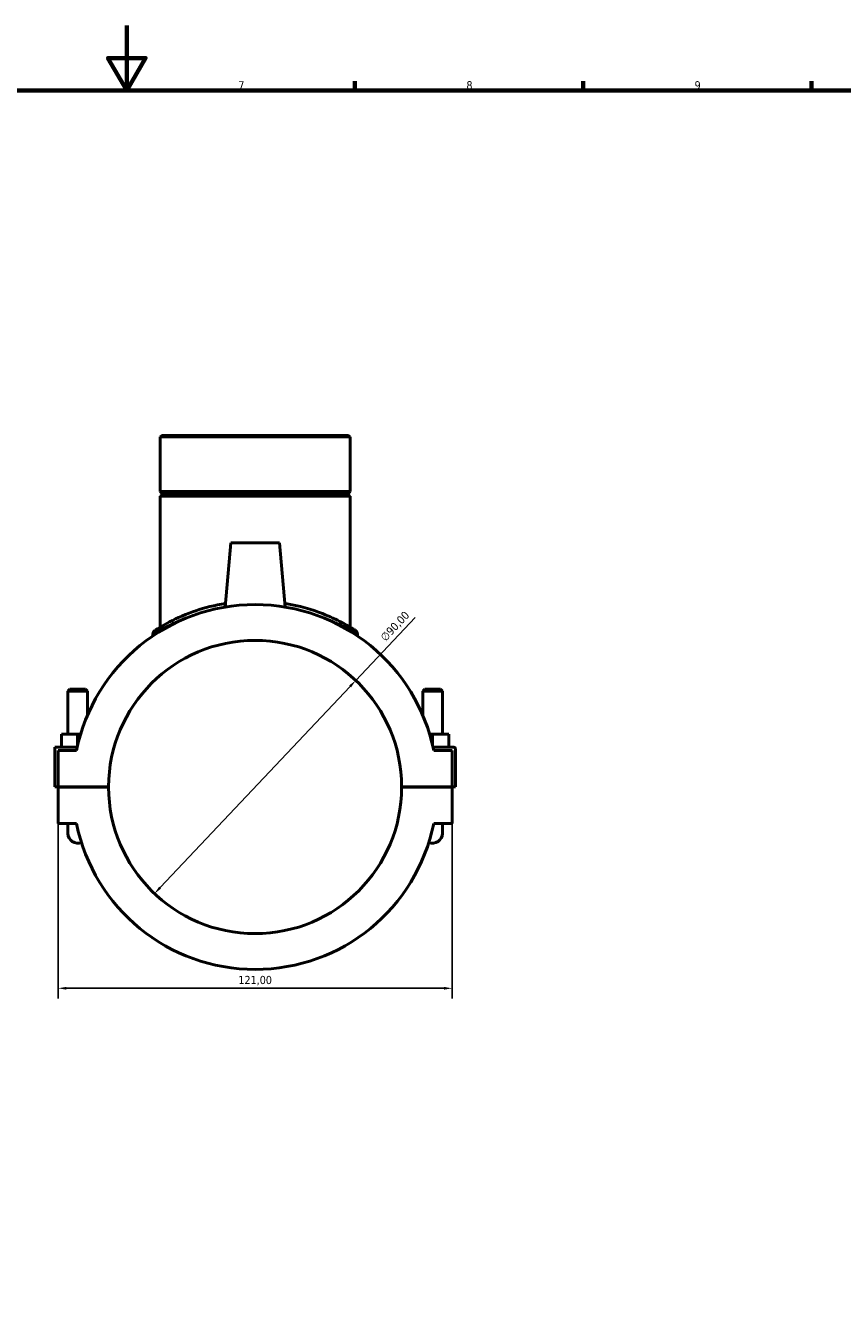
# Model space of a CAD drawing. Header units: millimetres. Extents: x 0 to 1042, y -188 to 1281.
# Tile 5 of 8: x 389 to 640, y 203 to 594. Entities that reach past the tile are written whole.
import ezdxf

# ---------------------------------------------------------------- set-up
doc = ezdxf.new("R2010")
doc.units = ezdxf.units.MM
for name, color, linetype, lineweight in [('Border (ISO)', 7, 'Continuous', 70), ('Dimension (ISO)', 7, 'Continuous', 25), ('Visible (ISO)', 7, 'Continuous', 50), ('Visible Narrow (ISO)', 7, 'Continuous', 35)]:
    doc.layers.add(name, color=color, linetype=linetype, lineweight=lineweight)
doc.styles.add('Note Text (ISO)', font='tahoma.ttf')
doc.dimstyles.new('Default (ISO)', dxfattribs={"dimtxt": 2.5, "dimasz": 2.5, "dimexe": 3.175, "dimexo": 0, "dimgap": 0.762, "dimtad": 1, "dimrnd": 1e-08, "dimzin": 0, "dimtxsty": 'Note Text (ISO)', "dimcen": 0.09, "dimdle": 10, "dimclrd": 256, "dimclre": 256, "dimclrt": 232, "dimazin": 0, "dimtfac": 1.40208, "dimtmove": 0, "dimatfit": 3, "dimfxl": 1, "dimtolj": 1, "dimtzin": 0, "dimlwd": -1, "dimlwe": -1, "dimarcsym": 0})

# ---------------------------------------------------------------- blocks, each defined once
blk = doc.blocks.new('Borders Default Border')
at = {"layer": 'Border (ISO)'}
for p, q in [((490.58, 574), (490.58, 576.9)), ((560.67, 574), (560.67, 576.9)), ((630.75, 574), (630.75, 576.9))]:
    blk.add_line(p, q, dxfattribs=at)
at = {"layer": 'Border (ISO)', "flags": 128}
for points in [[(420.5, 594), (420.5, 574), (414.73, 584), (426.27, 584), (420.5, 574)], [(20, 20), (20, 574), (821, 574), (821, 20), (20, 20)]]:
    blk.add_lwpolyline(points, dxfattribs=at)
at = {"layer": 'Border (ISO)', "color": 232, "true_color": 0xca0064, "char_height": 2.5, "attachment_point": 7, "style": 'Note Text (ISO)'}
for s, insert in [('7', (454.77, 574.4)), ('8', (524.81, 574.34)), ('9', (594.88, 574.35))]:
    blk.add_mtext(s, dxfattribs=dict(at, insert=insert))
blk = doc.blocks.new('*D6')
at = {"layer": 'Defpoints', "color": 0, "transparency": 16777216}
for p in [(490.82, 392.94), (429.03, 327.51)]:
    blk.add_point(p, dxfattribs=at)
at = {"layer": 'Dimension (ISO)', "transparency": 16777216}
for p, q in [((490.82, 392.94), (509.09, 412.28)), ((430.75, 329.33), (489.11, 391.13))]:
    blk.add_line(p, q, dxfattribs=at)
for points in [[(488.8, 391.41), (489.41, 390.84), (490.82, 392.94)], [(430.44, 329.61), (431.05, 329.04), (429.03, 327.51)]]:
    blk.add_solid(points, dxfattribs=at)
at = {"layer": 'Dimension (ISO)', "color": 232, "true_color": 0xca0064, "transparency": 16777216, "insert": (498.13, 406.47), "char_height": 2.5, "attachment_point": 1, "rotation": 46.6398, "style": 'Note Text (ISO)'}
blk.add_mtext('\\A1;∅90,00', dxfattribs=at)
blk = doc.blocks.new('*D14')
at = {"layer": 'Defpoints', "color": 0, "transparency": 16777216}
for p in [(399.43, 348.98), (520.43, 348.98), (520.43, 298.44)]:
    blk.add_point(p, dxfattribs=at)
at = {"layer": 'Dimension (ISO)', "transparency": 16777216}
for p, q in [((399.43, 348.98), (399.43, 295.26)), ((520.43, 348.98), (520.43, 295.26)), ((401.93, 298.44), (517.93, 298.44))]:
    blk.add_line(p, q, dxfattribs=at)
for points in [[(401.93, 298.86), (401.93, 298.02), (399.43, 298.44)], [(517.93, 298.86), (517.93, 298.02), (520.43, 298.44)]]:
    blk.add_solid(points, dxfattribs=at)
at = {"layer": 'Dimension (ISO)', "color": 232, "true_color": 0xca0064, "transparency": 16777216, "insert": (459.93, 300.79), "char_height": 2.5, "attachment_point": 5, "style": 'Note Text (ISO)'}
blk.add_mtext('\\A1;121,00', dxfattribs=at)

msp = doc.modelspace()

# ---------------------------------------------------------------- linework, layer by layer
at = {"layer": 'Visible (ISO)'}
for p, q in [((431.226, 468.126), (430.778, 467.678)), ((489.077, 467.678), (430.778, 467.678)), ((430.778, 467.678), (430.778, 450.96)), ((431.226, 468.126), (488.628, 468.126)), ((488.628, 468.126), (489.077, 467.678)), ((489.077, 467.678), (489.077, 450.96)), ((430.778, 450.96), (489.077, 450.96)), ((431.278, 450.46), (430.778, 450.96)), ((431.278, 449.96), (430.778, 449.46)), ((489.077, 449.46), (430.778, 449.46)), ((430.778, 449.46), (430.778, 409.321)), ((431.278, 450.46), (488.577, 450.46)), ((431.278, 450.46), (431.278, 449.96)), ((488.577, 449.96), (431.278, 449.96)), ((488.577, 450.46), (489.077, 450.96)), ((488.577, 450.46), (488.577, 449.96)), ((488.577, 449.96), (489.077, 449.46)), ((489.077, 449.46), (489.077, 409.321)), ((452.427, 435.226), (450.698, 415.459)), ((467.427, 435.226), (452.427, 435.226)), ((467.427, 435.226), (469.157, 415.459)), ((428.536, 407.188), (428.536, 406.598)), ((491.319, 407.188), (491.319, 406.598)), ((403.027, 390.276), (402.427, 389.676)), ((402.427, 389.676), (408.427, 389.676)), ((402.427, 376.476), (402.427, 389.676)), ((407.827, 390.276), (403.027, 390.276)), ((407.827, 390.276), (408.427, 389.676)), ((408.427, 382.216), (408.427, 389.676)), ((512.027, 390.276), (511.427, 389.676)), ((517.427, 389.676), (511.427, 389.676)), ((511.427, 389.676), (511.427, 382.216)), ((512.027, 390.276), (516.827, 390.276)), ((516.827, 390.276), (517.427, 389.676)), ((517.427, 389.676), (517.427, 376.476)), ((400.427, 372.476), (400.427, 376.476)), ((405.427, 376.476), (400.427, 376.476)), ((406.339, 376.476), (405.427, 376.476)), ((405.427, 373.092), (405.427, 376.476)), ((513.516, 376.476), (514.427, 376.476)), ((514.427, 373.092), (514.427, 376.476)), ((514.427, 376.476), (519.427, 376.476)), ((519.427, 372.476), (519.427, 376.476)), ((398.427, 372.476), (405.286, 372.476)), ((398.427, 360.276), (398.427, 372.476)), ((405.071, 371.476), (399.427, 371.476)), ((399.427, 371.476), (399.427, 360.276)), ((520.927, 372.476), (514.569, 372.476)), ((520.427, 371.476), (514.784, 371.476)), ((520.427, 360.276), (520.427, 371.476)), ((521.427, 360.276), (521.427, 371.976)), ((399.427, 360.276), (398.427, 360.276)), ((399.427, 360.276), (414.927, 360.276)), ((399.427, 360.176), (399.427, 348.976)), ((414.927, 360.176), (399.427, 360.176)), ((402.427, 360.176), (402.427, 360.276)), ((408.427, 360.176), (408.427, 360.276)), ((504.927, 360.276), (520.427, 360.276)), ((520.427, 360.176), (504.927, 360.176)), ((511.427, 360.276), (511.427, 360.176)), ((517.427, 360.276), (517.427, 360.176)), ((520.427, 360.276), (521.427, 360.276)), ((520.427, 348.976), (520.427, 360.176)), ((399.427, 348.976), (405.071, 348.976)), ((402.427, 348.976), (402.427, 345.976)), ((514.784, 348.976), (520.427, 348.976)), ((517.427, 345.976), (517.427, 348.976))]:
    msp.add_line(p, q, dxfattribs=at)
for centre, radius, start, end in [((459.927, 360.226), 55.998, 11.5896, 168.4104), ((429.881, 407.188), 1.345, 122.61138, 180), ((489.973, 407.188), 1.345, 0, 57.38862), ((459.927, 360.226), 45, 0.06366, 179.93634), ((520.927, 371.976), 0.5, 0, 90), ((459.927, 360.226), 45, 180.06366, 359.93634), ((459.927, 360.226), 55.998, 191.5896, 348.4104), ((405.427, 345.976), 3, 180, 292.56686), ((405.427, 345.976), 3, 180, 292.56686), ((514.427, 345.976), 3, 247.43314, 0), ((514.427, 345.976), 3, 247.43314, 0)]:
    msp.add_arc(centre, radius, start, end, dxfattribs=at)
for points, knots in [([(450.798, 416.587), (449.983, 416.455), (449.18, 416.308), (445.185, 415.484), (442.244, 414.584), (436.554, 412.427), (433.99, 411.134), (430.865, 409.395), (429.947, 408.821), (429.269, 408.393), (429.156, 408.321), (429.156, 408.321)], [15.4672985, 15.4672985, 15.4672985, 15.4672985, 15.7218188, 15.7218188, 16.7609217, 16.7609217, 18.0381465, 18.0381465, 18.9561415, 18.9561415, 19.4031899, 19.4031899, 19.4031899, 19.4031899]), ([(490.699, 408.321), (490.699, 408.321), (490.383, 408.527), (489.063, 409.336), (487.958, 409.994), (484.926, 411.591), (482.92, 412.548), (477.363, 414.704), (473.494, 415.854), (469.183, 416.567), (469.12, 416.577), (469.058, 416.588)], [9.7015942, 9.7015942, 9.7015942, 9.7015942, 10.4478696, 10.4478696, 11.3179579, 11.3179579, 12.2869926, 12.2869926, 13.6179955, 13.6179955, 13.6374634, 13.6374634, 13.6374634, 13.6374634])]:
    msp.add_open_spline(points, degree=3, knots=knots, dxfattribs=at)
at = {"layer": 'Visible Narrow (ISO)'}
msp.add_arc((489.973, 407.188), 1.345, 2.86943, 54.51919, dxfattribs=at)
for points, knots in [([(428.573, 407.211), (428.624, 407.242), (428.726, 407.304), (429.342, 407.676), (430.279, 408.237), (433.467, 409.934), (436.083, 411.197), (439.708, 412.512), (440.142, 412.664), (440.586, 412.813)], [-19.2552219, -19.2552219, -19.2552219, -19.2552219, -18.9561415, -18.9561415, -18.0381465, -18.0381465, -16.7609217, -16.7609217, -16.5917973, -16.5917973, -16.5917973, -16.5917973]), ([(479.268, 412.813), (479.862, 412.613), (480.438, 412.409), (483.384, 411.316), (485.43, 410.38), (488.523, 408.822), (489.651, 408.179), (490.873, 407.461), (491.179, 407.274), (491.281, 407.211)], [-12.5129838, -12.5129838, -12.5129838, -12.5129838, -12.2869926, -12.2869926, -11.3179579, -11.3179579, -10.4478696, -10.4478696, -9.8495621, -9.8495621, -9.8495621, -9.8495621])]:
    msp.add_open_spline(points, degree=3, knots=knots, dxfattribs=at)

# ---------------------------------------------------------------- block references
msp.add_blockref('Borders Default Border', (0, 0))

# ---------------------------------------------------------------- dimensions: what is measured, and where the dimension line sits
at = {"layer": 'Dimension (ISO)'}
dim = msp.add_diameter_dim_2p(p1=(429.031, 327.509), p2=(490.824, 392.944), dimstyle='Default (ISO)', override={"dimdec": 2, "dimlfac": 1, "dimtp": 0, "dimtm": 0, "dimtdec": 2, "dimatfit": 2}, dxfattribs=at)
dim.commit()
dim.dimension.update_dxf_attribs({"geometry": '*D6', "text_midpoint": (504.791, 407.734), "dimtype": 163})
dim = msp.add_linear_dim(base=(520.427, 298.439), p1=(399.427, 348.976), p2=(520.427, 348.976), dimstyle='Default (ISO)', dxfattribs=at)
dim.commit()
dim.dimension.update_dxf_attribs({"geometry": '*D14', "text_midpoint": (459.927, 300.788)})

doc.saveas('drawing.dxf')
